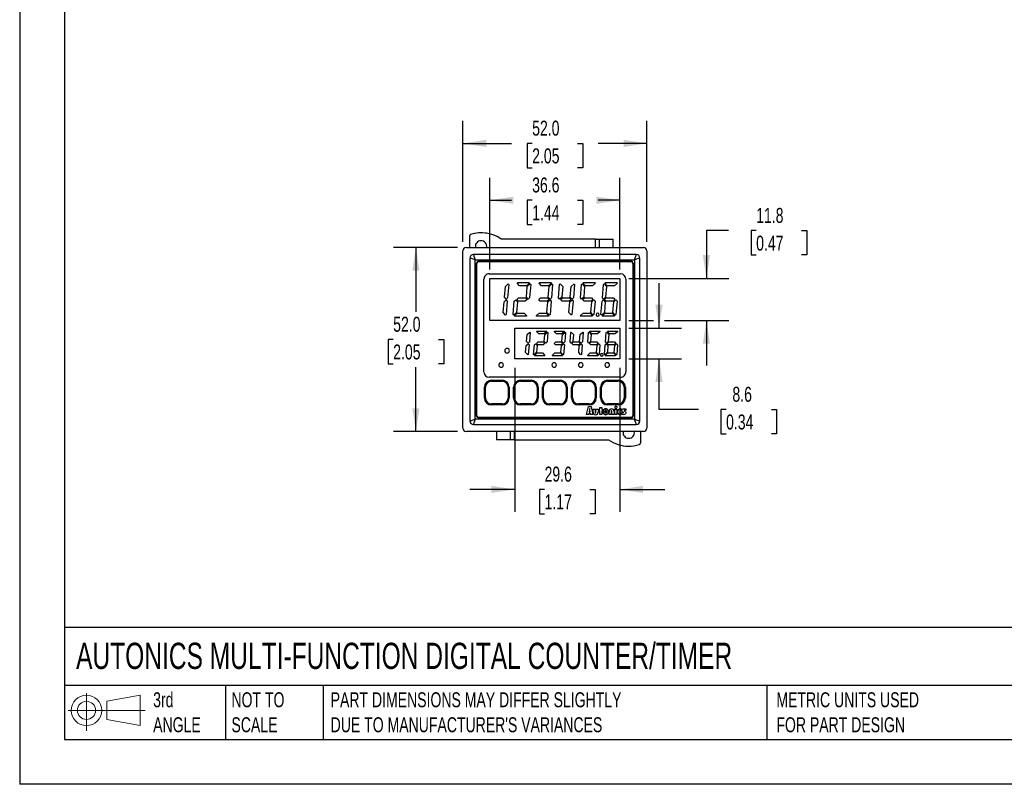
# Model space of a CAD drawing. Header units: millimetres. Extents: x 0 to 559, y 0 to 432.
# Tile 1 of 7: x 0 to 278, y 0 to 216. Entities that reach past the tile are written whole.
import ezdxf

# ---------------------------------------------------------------- set-up
doc = ezdxf.new("R2010")
doc.units = ezdxf.units.MM
doc.header["$LTSCALE"] = 2
doc.linetypes.add('CENTERX2', pattern=[20.32, 12.7, -2.54, 2.54, -2.54])
doc.layers.add('DIMENSIONS', color=140, linetype='Continuous', lineweight=25)
doc.layers.add('TEXT', color=140, linetype='Continuous', lineweight=25)
doc.layers.add('SLD-DEFPOINTS', color=7, linetype='Continuous')
doc.styles.add('SLDTEXTSTYLE0', font='TXT', dxfattribs={"width": 0.7})
doc.dimstyles.new('SLDDIMSTYLE0', dxfattribs={"dimtxt": 4.316016, "dimasz": 6.604, "dimexe": 0, "dimexo": 0.0625, "dimgap": 1.079004, "dimtad": 0, "dimtih": 1, "dimtoh": 1, "dimdec": 1, "dimrnd": 1e-09, "dimzin": 12, "dimdsep": 46, "dimtxsty": 'SLDTEXTSTYLE0', "dimsah": 1, "dimcen": 0.09, "dimadec": 0, "dimazin": 3, "dimtfac": 1, "dimtdec": 1, "dimtmove": 0, "dimatfit": 0, "dimfxl": 0, "dimfrac": 2, "dimtolj": 1, "dimtzin": 12, "dimarcsym": 0})
doc.dimstyles.new('SLDDIMSTYLE1', dxfattribs={"dimtxt": 4.316016, "dimasz": 6.604, "dimexe": 0, "dimexo": 0.0625, "dimgap": 1.079004, "dimtad": 0, "dimtih": 1, "dimtoh": 1, "dimdec": 1, "dimrnd": 1e-09, "dimzin": 4, "dimdsep": 46, "dimtxsty": 'SLDTEXTSTYLE0', "dimsah": 1, "dimcen": 0.09, "dimadec": 0, "dimazin": 1, "dimtfac": 1, "dimtdec": 1, "dimtofl": 0, "dimtmove": 0, "dimatfit": 3, "dimfxl": 0, "dimfrac": 2, "dimtolj": 1, "dimtzin": 12, "dimarcsym": 0})
doc.dimstyles.new('SLDDIMSTYLE2', dxfattribs={"dimtxt": 4.316016, "dimasz": 6.604, "dimexe": 0, "dimexo": 0.0625, "dimgap": 1.079004, "dimtad": 0, "dimtih": 1, "dimtoh": 1, "dimdec": 1, "dimrnd": 1e-09, "dimzin": 12, "dimdsep": 46, "dimtxsty": 'SLDTEXTSTYLE0', "dimsah": 1, "dimcen": 0.09, "dimadec": 0, "dimazin": 3, "dimtfac": 1, "dimtdec": 1, "dimtofl": 0, "dimtmove": 0, "dimatfit": 3, "dimfxl": 0, "dimfrac": 2, "dimtolj": 1, "dimtzin": 12, "dimarcsym": 0})

# ---------------------------------------------------------------- blocks, each defined once
blk = doc.blocks.new('Block11')
at = {"color": 7, "linetype": 'Continuous', "lineweight": 18}
for p, q in [((5.18, 10.62), (5.18, 0)), ((10.96, 8.33), (20.35, 10.06)), ((20.35, 10.06), (20.35, 1.46)), ((0, 5.76), (21.75, 5.76)), ((10.96, 3.19), (10.96, 8.33)), ((10.96, 3.19), (20.35, 1.46))]:
    blk.add_line(p, q, dxfattribs=at)
for radius in [4.3, 2.57]:
    blk.add_circle((5.18, 5.76), radius, dxfattribs=at)
blk = doc.blocks.new('Block12')
at = {"layer": 'SLD-DEFPOINTS'}
blk.add_blockref('Block11', (0, 0), dxfattribs=at)
blk = doc.blocks.new('_D')
at = {"layer": 'DIMENSIONS'}
for p, q in [((139.82, 117.64), (139.82, 76.92)), ((169.47, 117.64), (169.47, 76.92)), ((139.82, 83.27), (127.12, 83.27)), ((148.24, 83.27), (146.79, 83.27)), ((146.79, 83.27), (146.79, 76.42)), ((161.06, 83.27), (162.51, 83.27)), ((162.51, 83.27), (162.51, 76.42)), ((169.47, 83.27), (182.17, 83.27)), ((146.79, 76.42), (148.24, 76.42)), ((162.51, 76.42), (161.06, 76.42))]:
    blk.add_line(p, q, dxfattribs=at)
for points in [[(139.82, 83.27), (133.22, 84.29), (133.22, 82.26)], [(169.47, 83.27), (176.08, 82.26), (176.08, 84.29)]]:
    blk.add_solid(points, dxfattribs=at)
at = {"layer": 'DIMENSIONS', "char_height": 4.233, "attachment_point": 1, "style": 'SLDTEXTSTYLE0'}
for s, insert in [('29.6', (148.24, 89.7)), ('1.17', (148.24, 81.87))]:
    blk.add_mtext(s, dxfattribs=dict(at, insert=insert))
blk = doc.blocks.new('_D_1')
at = {"layer": 'DIMENSIONS'}
for p, q in [((123.61, 151.6), (105.56, 151.6)), ((111.91, 151.6), (111.91, 133.43)), ((105.49, 125.6), (104.04, 125.6)), ((104.04, 125.6), (104.04, 118.74)), ((118.32, 125.6), (119.77, 125.6)), ((119.77, 125.6), (119.77, 118.74)), ((104.04, 118.74), (105.49, 118.74)), ((111.91, 99.6), (111.91, 117.78)), ((119.77, 118.74), (118.32, 118.74)), ((123.61, 99.6), (105.56, 99.6))]:
    blk.add_line(p, q, dxfattribs=at)
for points in [[(111.91, 151.6), (110.89, 145), (112.92, 145)], [(111.91, 99.6), (112.92, 106.21), (110.89, 106.21)]]:
    blk.add_solid(points, dxfattribs=at)
at = {"layer": 'DIMENSIONS', "char_height": 4.233, "attachment_point": 1, "style": 'SLDTEXTSTYLE0'}
for s, insert in [('52.0', (105.49, 132.03)), ('2.05', (105.49, 124.2))]:
    blk.add_mtext(s, dxfattribs=dict(at, insert=insert))
blk = doc.blocks.new('_D_2')
at = {"layer": 'DIMENSIONS'}
for p, q in [((132.82, 145.37), (132.82, 171.27)), ((169.47, 145.37), (169.47, 171.27)), ((132.82, 164.92), (138.89, 164.92)), ((144.74, 164.92), (143.29, 164.92)), ((143.29, 164.92), (143.29, 158.07)), ((157.56, 164.92), (159.01, 164.92)), ((159.01, 164.92), (159.01, 158.07)), ((169.47, 164.92), (163.41, 164.92)), ((143.29, 158.07), (144.74, 158.07)), ((159.01, 158.07), (157.56, 158.07))]:
    blk.add_line(p, q, dxfattribs=at)
for points in [[(132.82, 164.92), (139.43, 163.91), (139.43, 165.94)], [(169.47, 164.92), (162.87, 165.94), (162.87, 163.91)]]:
    blk.add_solid(points, dxfattribs=at)
at = {"layer": 'DIMENSIONS', "char_height": 4.233, "attachment_point": 1, "style": 'SLDTEXTSTYLE0'}
for s, insert in [('36.6', (144.74, 171.35)), ('1.44', (144.74, 163.52))]:
    blk.add_mtext(s, dxfattribs=dict(at, insert=insert))
blk = doc.blocks.new('_D_3')
at = {"layer": 'DIMENSIONS'}
for p, q in [((125.15, 153.14), (125.15, 187.33)), ((177.15, 153.14), (177.15, 187.33)), ((125.15, 180.98), (138.89, 180.98)), ((144.74, 180.98), (143.29, 180.98)), ((143.29, 180.98), (143.29, 174.12)), ((157.56, 180.98), (159.01, 180.98)), ((159.01, 180.98), (159.01, 174.12)), ((177.15, 180.98), (163.41, 180.98)), ((143.29, 174.12), (144.74, 174.12)), ((159.01, 174.12), (157.56, 174.12))]:
    blk.add_line(p, q, dxfattribs=at)
for points in [[(125.15, 180.98), (131.75, 179.96), (131.75, 181.99)], [(177.15, 180.98), (170.55, 181.99), (170.55, 179.96)]]:
    blk.add_solid(points, dxfattribs=at)
at = {"layer": 'DIMENSIONS', "char_height": 4.233, "attachment_point": 1, "style": 'SLDTEXTSTYLE0'}
for s, insert in [('52.0', (144.74, 187.4)), ('2.05', (144.74, 179.57))]:
    blk.add_mtext(s, dxfattribs=dict(at, insert=insert))
blk = doc.blocks.new('_D_4')
at = {"layer": 'DIMENSIONS'}
for p, q in [((180.56, 128.83), (180.56, 141.53)), ((172.01, 128.83), (186.91, 128.83)), ((172.01, 120.18), (186.91, 120.18)), ((180.56, 105.83), (180.56, 120.18)), ((191.71, 105.83), (180.56, 105.83)), ((199.5, 105.83), (198.05, 105.83)), ((198.05, 105.83), (198.05, 98.97)), ((212.32, 105.83), (213.77, 105.83)), ((213.77, 105.83), (213.77, 98.97)), ((198.05, 98.97), (199.5, 98.97)), ((213.77, 98.97), (212.32, 98.97))]:
    blk.add_line(p, q, dxfattribs=at)
for points in [[(180.56, 128.83), (181.57, 135.43), (179.54, 135.43)], [(180.56, 120.18), (179.54, 113.58), (181.57, 113.58)]]:
    blk.add_solid(points, dxfattribs=at)
at = {"layer": 'DIMENSIONS', "char_height": 4.233, "attachment_point": 1, "style": 'SLDTEXTSTYLE0'}
for s, insert in [('8.6', (201.29, 112.25)), ('0.34', (199.5, 104.43))]:
    blk.add_mtext(s, dxfattribs=dict(at, insert=insert))
blk = doc.blocks.new('_D_5')
at = {"layer": 'DIMENSIONS'}
for p, q in [((200.21, 156.34), (193.95, 156.34)), ((193.95, 156.34), (193.95, 142.83)), ((208, 156.34), (206.55, 156.34)), ((206.55, 156.34), (206.55, 149.48)), ((220.82, 156.34), (222.27, 156.34)), ((222.27, 156.34), (222.27, 149.48)), ((206.55, 149.48), (208, 149.48)), ((222.27, 149.48), (220.82, 149.48)), ((172.01, 142.83), (200.3, 142.83)), ((172.01, 130.98), (179.03, 130.98)), ((182.08, 130.98), (200.3, 130.98)), ((193.95, 130.98), (193.95, 118.28))]:
    blk.add_line(p, q, dxfattribs=at)
for points in [[(193.95, 142.83), (194.97, 149.43), (192.94, 149.43)], [(193.95, 130.98), (192.94, 124.38), (194.97, 124.38)]]:
    blk.add_solid(points, dxfattribs=at)
at = {"layer": 'DIMENSIONS', "char_height": 4.233, "attachment_point": 1, "style": 'SLDTEXTSTYLE0'}
for s, insert in [('11.8', (208, 162.76)), ('0.47', (208, 154.93))]:
    blk.add_mtext(s, dxfattribs=dict(at, insert=insert))

msp = doc.modelspace()

# ---------------------------------------------------------------- linework, layer by layer
at = {"color": 7, "linetype": 'Continuous'}
for p in [(0, 431.81), (558.8, 0.01)]:
    msp.add_line(p, (0, 0.01), dxfattribs=at)
for p, q in [((127, 154.79), (127, 151.6)), ((162.65, 153.95), (136, 153.95)), ((162.65, 151.6), (162.65, 153.95)), ((162.65, 153.95), (163.65, 153.95)), ((163.65, 153.95), (163.65, 151.6)), ((163.65, 153.95), (167.65, 153.95)), ((167.65, 151.6), (167.65, 153.95)), ((125.15, 100.6), (125.15, 150.6)), ((126.15, 151.6), (176.15, 151.6)), ((177.15, 150.6), (177.15, 100.6)), ((127.15, 148.6), (127.15, 102.6)), ((174.15, 149.6), (128.15, 149.6)), ((128.65, 148.1), (173.65, 148.1)), ((128.65, 103.1), (128.65, 148.1)), ((129.55, 147.7), (172.75, 147.7)), ((129.65, 147.6), (172.65, 147.6)), ((173.65, 148.1), (173.65, 103.1)), ((175.15, 102.6), (175.15, 148.6)), ((129.05, 104), (129.05, 147.2)), ((129.15, 104.1), (129.15, 147.1)), ((173.15, 147.1), (173.15, 104.1)), ((173.25, 147.2), (173.25, 104)), ((131.13, 116.43), (131.13, 142.64)), ((132.57, 144.14), (169.73, 144.14)), ((132.82, 130.98), (132.82, 142.83)), ((132.82, 142.83), (169.47, 142.83)), ((169.47, 142.83), (169.47, 130.98)), ((171.17, 142.64), (171.17, 116.43)), ((136.9, 137.55), (137.16, 140.56)), ((137.16, 140.56), (137.99, 141.31)), ((138.12, 141.16), (137.79, 137.36)), ((137.99, 141.31), (138.12, 141.16)), ((140.48, 141.51), (140.65, 141.66)), ((141.16, 140.76), (140.48, 141.51)), ((140.65, 141.66), (143.86, 141.66)), ((143.17, 140.76), (141.16, 140.76)), ((143.1, 137.55), (143.36, 140.56)), ((144, 141.52), (143.17, 140.76)), ((143.36, 140.56), (144.19, 141.31)), ((143.86, 141.66), (144, 141.52)), ((144.32, 141.16), (143.99, 137.36)), ((144.19, 141.31), (144.32, 141.16)), ((146.68, 141.51), (146.85, 141.66)), ((147.36, 140.76), (146.68, 141.51)), ((146.85, 141.66), (150.06, 141.66)), ((149.37, 140.76), (147.36, 140.76)), ((149.3, 137.55), (149.56, 140.56)), ((150.2, 141.52), (149.37, 140.76)), ((149.56, 140.56), (150.39, 141.31)), ((150.06, 141.66), (150.2, 141.52)), ((150.52, 141.16), (150.19, 137.36)), ((150.39, 141.31), (150.52, 141.16)), ((152.17, 137.36), (152.5, 141.16)), ((152.5, 141.16), (152.67, 141.32)), ((152.67, 141.32), (153.36, 140.57)), ((153.36, 140.57), (153.09, 137.57)), ((155.5, 137.55), (155.76, 140.56)), ((155.76, 140.56), (156.59, 141.31)), ((156.72, 141.16), (156.39, 137.36)), ((156.59, 141.31), (156.72, 141.16)), ((158.37, 137.36), (158.7, 141.16)), ((158.7, 141.16), (158.87, 141.32)), ((158.87, 141.32), (159.56, 140.57)), ((159.08, 141.51), (159.25, 141.66)), ((159.76, 140.76), (159.08, 141.51)), ((159.25, 141.66), (162.46, 141.66)), ((159.56, 140.57), (159.29, 137.57)), ((161.77, 140.76), (159.76, 140.76)), ((162.6, 141.52), (161.77, 140.76)), ((162.46, 141.66), (162.6, 141.52)), ((164.57, 137.36), (164.9, 141.16)), ((164.9, 141.16), (165.07, 141.32)), ((165.07, 141.32), (165.76, 140.57)), ((165.28, 141.51), (165.45, 141.66)), ((165.96, 140.76), (165.28, 141.51)), ((165.45, 141.66), (168.66, 141.66)), ((165.76, 140.57), (165.49, 137.57)), ((167.97, 140.76), (165.96, 140.76)), ((168.8, 141.52), (167.97, 140.76)), ((168.66, 141.66), (168.8, 141.52)), ((136.79, 136.26), (137.39, 136.81)), ((137.4, 137.01), (136.9, 137.55)), ((137.71, 136.46), (137.38, 132.66)), ((137.39, 136.81), (137.71, 136.46)), ((137.79, 137.36), (137.4, 137.01)), ((139.36, 132.66), (139.69, 136.46)), ((139.69, 136.46), (140.08, 136.82)), ((140.08, 136.82), (140.58, 136.27)), ((140.58, 136.27), (140.32, 133.27)), ((140.38, 136.9), (140.88, 137.36)), ((140.79, 136.46), (140.38, 136.9)), ((142.8, 136.46), (140.79, 136.46)), ((140.88, 137.36), (142.89, 137.36)), ((143.3, 136.92), (142.8, 136.46)), ((142.89, 137.36), (143.3, 136.92)), ((143.6, 137.01), (143.1, 137.55)), ((143.99, 137.36), (143.6, 137.01)), ((146.58, 136.9), (147.08, 137.36)), ((146.99, 136.46), (146.58, 136.9)), ((149, 136.46), (146.99, 136.46)), ((147.08, 137.36), (149.09, 137.36)), ((149.5, 136.92), (149, 136.46)), ((149.09, 137.36), (149.5, 136.92)), ((149.19, 136.26), (149.79, 136.81)), ((149.8, 137.01), (149.3, 137.55)), ((150.11, 136.46), (149.78, 132.66)), ((149.79, 136.81), (150.11, 136.46)), ((150.19, 137.36), (149.8, 137.01)), ((152.49, 137.02), (152.17, 137.36)), ((153.09, 137.57), (152.49, 137.02)), ((152.78, 136.9), (153.28, 137.36)), ((153.19, 136.46), (152.78, 136.9)), ((155.2, 136.46), (153.19, 136.46)), ((153.28, 137.36), (155.29, 137.36)), ((155.7, 136.92), (155.2, 136.46)), ((155.29, 137.36), (155.7, 136.92)), ((155.39, 136.26), (155.99, 136.81)), ((156, 137.01), (155.5, 137.55)), ((156.31, 136.46), (155.98, 132.66)), ((155.99, 136.81), (156.31, 136.46)), ((156.39, 137.36), (156, 137.01)), ((158.69, 137.02), (158.37, 137.36)), ((159.29, 137.57), (158.69, 137.02)), ((158.98, 136.9), (159.48, 137.36)), ((159.39, 136.46), (158.98, 136.9)), ((161.4, 136.46), (159.39, 136.46)), ((159.48, 137.36), (161.49, 137.36)), ((161.9, 136.92), (161.4, 136.46)), ((161.49, 137.36), (161.9, 136.92)), ((161.59, 136.26), (162.19, 136.81)), ((162.51, 136.46), (162.18, 132.66)), ((162.19, 136.81), (162.51, 136.46)), ((164.16, 132.66), (164.49, 136.46)), ((164.49, 136.46), (164.88, 136.82)), ((164.89, 137.02), (164.57, 137.36)), ((164.88, 136.82), (165.38, 136.27)), ((165.49, 137.57), (164.89, 137.02)), ((165.38, 136.27), (165.12, 133.27)), ((165.18, 136.9), (165.68, 137.36)), ((165.59, 136.46), (165.18, 136.9)), ((167.6, 136.46), (165.59, 136.46)), ((165.68, 137.36), (167.69, 137.36)), ((168.11, 136.9), (167.6, 136.46)), ((167.69, 137.36), (168.11, 136.9)), ((167.79, 136.26), (168.39, 136.81)), ((168.71, 136.46), (168.38, 132.66)), ((168.39, 136.81), (168.71, 136.46)), ((136.52, 133.25), (136.79, 136.26)), ((148.92, 133.25), (149.19, 136.26)), ((155.12, 133.25), (155.39, 136.26)), ((161.32, 133.25), (161.59, 136.26)), ((167.52, 133.25), (167.79, 136.26)), ((169.47, 130.98), (132.82, 130.98)), ((137.21, 132.51), (136.52, 133.25)), ((137.38, 132.66), (137.21, 132.51)), ((139.49, 132.51), (139.36, 132.66)), ((140.32, 133.27), (139.49, 132.51)), ((139.68, 132.31), (140.51, 133.06)), ((139.82, 132.16), (139.68, 132.31)), ((143.03, 132.16), (139.82, 132.16)), ((140.51, 133.06), (142.52, 133.06)), ((142.52, 133.06), (143.2, 132.32)), ((143.2, 132.32), (143.03, 132.16)), ((145.88, 132.31), (146.71, 133.06)), ((146.02, 132.16), (145.88, 132.31)), ((149.23, 132.16), (146.02, 132.16)), ((146.71, 133.06), (148.72, 133.06)), ((148.72, 133.06), (149.4, 132.32)), ((149.61, 132.51), (148.92, 133.25)), ((149.4, 132.32), (149.23, 132.16)), ((149.78, 132.66), (149.61, 132.51)), ((155.81, 132.51), (155.12, 133.25)), ((155.98, 132.66), (155.81, 132.51)), ((158.28, 132.31), (159.11, 133.06)), ((158.42, 132.16), (158.28, 132.31)), ((161.63, 132.16), (158.42, 132.16)), ((159.11, 133.06), (161.12, 133.06)), ((161.12, 133.06), (161.8, 132.32)), ((162.01, 132.51), (161.32, 133.25)), ((161.8, 132.32), (161.63, 132.16)), ((162.18, 132.66), (162.01, 132.51)), ((164.29, 132.51), (164.16, 132.66)), ((165.12, 133.27), (164.29, 132.51)), ((164.48, 132.31), (165.31, 133.06)), ((164.62, 132.16), (164.48, 132.31)), ((167.83, 132.16), (164.62, 132.16)), ((165.31, 133.06), (167.32, 133.06)), ((167.32, 133.06), (168, 132.32)), ((168.21, 132.51), (167.52, 133.25)), ((168, 132.32), (167.83, 132.16)), ((168.38, 132.66), (168.21, 132.51)), ((139.82, 128.83), (169.47, 128.83)), ((139.82, 120.18), (139.82, 128.83)), ((145.97, 127.88), (146.1, 128)), ((146.1, 128), (148.81, 128)), ((148.81, 128), (148.91, 127.89)), ((150.97, 127.88), (151.1, 128)), ((151.1, 128), (153.81, 128)), ((153.81, 128), (153.91, 127.89)), ((160.97, 127.88), (161.1, 128)), ((161.1, 128), (163.81, 128)), ((163.81, 128), (163.91, 127.89)), ((165.97, 127.88), (166.1, 128)), ((166.1, 128), (168.81, 128)), ((168.81, 128), (168.91, 127.89)), ((169.47, 128.83), (169.47, 120.18)), ((143.15, 125.07), (143.32, 127.03)), ((143.32, 127.03), (144.07, 127.72)), ((144.18, 127.6), (143.94, 124.9)), ((144.07, 127.72), (144.18, 127.6)), ((146.59, 127.2), (145.97, 127.88)), ((148.16, 127.2), (146.59, 127.2)), ((148.15, 125.07), (148.32, 127.03)), ((148.91, 127.89), (148.16, 127.2)), ((148.32, 127.03), (149.07, 127.72)), ((149.18, 127.6), (148.94, 124.9)), ((149.07, 127.72), (149.18, 127.6)), ((151.59, 127.2), (150.97, 127.88)), ((153.16, 127.2), (151.59, 127.2)), ((153.15, 125.07), (153.32, 127.03)), ((153.91, 127.89), (153.16, 127.2)), ((153.32, 127.03), (154.07, 127.72)), ((154.18, 127.6), (153.94, 124.9)), ((154.07, 127.72), (154.18, 127.6)), ((155.43, 124.9), (155.66, 127.6)), ((155.66, 127.6), (155.79, 127.72)), ((155.79, 127.72), (156.42, 127.04)), ((156.42, 127.04), (156.24, 125.08)), ((158.15, 125.07), (158.32, 127.03)), ((158.32, 127.03), (159.07, 127.72)), ((159.18, 127.6), (158.94, 124.9)), ((159.07, 127.72), (159.18, 127.6)), ((160.43, 124.9), (160.66, 127.6)), ((160.66, 127.6), (160.79, 127.72)), ((160.79, 127.72), (161.42, 127.04)), ((161.59, 127.2), (160.97, 127.88)), ((161.42, 127.04), (161.24, 125.08)), ((163.16, 127.2), (161.59, 127.2)), ((163.91, 127.89), (163.16, 127.2)), ((165.43, 124.9), (165.66, 127.6)), ((165.66, 127.6), (165.79, 127.72)), ((165.79, 127.72), (166.42, 127.04)), ((166.59, 127.2), (165.97, 127.88)), ((166.42, 127.04), (166.24, 125.08)), ((168.16, 127.2), (166.59, 127.2)), ((168.91, 127.89), (168.16, 127.2)), ((142.88, 121.97), (143.05, 123.93)), ((143.05, 123.93), (143.58, 124.41)), ((143.59, 124.58), (143.15, 125.07)), ((143.58, 124.41), (143.87, 124.1)), ((143.94, 124.9), (143.59, 124.58)), ((143.87, 124.1), (143.63, 121.4)), ((145.12, 121.4), (145.36, 124.1)), ((145.36, 124.1), (145.7, 124.42)), ((145.7, 124.42), (146.15, 123.94)), ((145.96, 124.5), (146.41, 124.9)), ((146.32, 124.1), (145.96, 124.5)), ((146.15, 123.94), (145.97, 121.98)), ((147.89, 124.1), (146.32, 124.1)), ((146.41, 124.9), (147.97, 124.9)), ((148.33, 124.51), (147.89, 124.1)), ((147.97, 124.9), (148.33, 124.51)), ((148.59, 124.58), (148.15, 125.07)), ((148.94, 124.9), (148.59, 124.58)), ((150.96, 124.5), (151.41, 124.9)), ((151.32, 124.1), (150.96, 124.5)), ((152.89, 124.1), (151.32, 124.1)), ((151.41, 124.9), (152.97, 124.9)), ((152.88, 121.97), (153.05, 123.93)), ((153.33, 124.51), (152.89, 124.1)), ((152.97, 124.9), (153.33, 124.51)), ((153.05, 123.93), (153.58, 124.41)), ((153.59, 124.58), (153.15, 125.07)), ((153.58, 124.41), (153.87, 124.1)), ((153.94, 124.9), (153.59, 124.58)), ((153.87, 124.1), (153.63, 121.4)), ((155.71, 124.59), (155.43, 124.9)), ((156.24, 125.08), (155.71, 124.59)), ((155.96, 124.5), (156.41, 124.9)), ((156.32, 124.1), (155.96, 124.5)), ((157.89, 124.1), (156.32, 124.1)), ((156.41, 124.9), (157.97, 124.9)), ((157.88, 121.97), (158.05, 123.93)), ((158.33, 124.51), (157.89, 124.1)), ((157.97, 124.9), (158.33, 124.51)), ((158.05, 123.93), (158.58, 124.41)), ((158.59, 124.58), (158.15, 125.07)), ((158.58, 124.41), (158.87, 124.1)), ((158.94, 124.9), (158.59, 124.58)), ((158.87, 124.1), (158.63, 121.4)), ((160.71, 124.59), (160.43, 124.9)), ((161.24, 125.08), (160.71, 124.59)), ((160.96, 124.5), (161.41, 124.9)), ((161.32, 124.1), (160.96, 124.5)), ((162.89, 124.1), (161.32, 124.1)), ((161.41, 124.9), (162.97, 124.9)), ((162.88, 121.97), (163.05, 123.93)), ((163.33, 124.51), (162.89, 124.1)), ((162.97, 124.9), (163.33, 124.51)), ((163.05, 123.93), (163.58, 124.41)), ((163.58, 124.41), (163.87, 124.1)), ((163.87, 124.1), (163.63, 121.4)), ((165.12, 121.4), (165.36, 124.1)), ((165.36, 124.1), (165.7, 124.42)), ((165.71, 124.59), (165.43, 124.9)), ((165.7, 124.42), (166.15, 123.94)), ((166.24, 125.08), (165.71, 124.59)), ((165.96, 124.5), (166.41, 124.9)), ((166.32, 124.1), (165.96, 124.5)), ((166.15, 123.94), (165.97, 121.98)), ((167.89, 124.1), (166.32, 124.1)), ((166.41, 124.9), (167.97, 124.9)), ((167.88, 121.97), (168.05, 123.93)), ((168.33, 124.51), (167.89, 124.1)), ((167.97, 124.9), (168.33, 124.51)), ((168.05, 123.93), (168.58, 124.41)), ((168.58, 124.41), (168.87, 124.1)), ((168.87, 124.1), (168.63, 121.4)), ((169.47, 120.18), (139.82, 120.18)), ((143.5, 121.28), (142.88, 121.97)), ((143.63, 121.4), (143.5, 121.28)), ((145.22, 121.29), (145.12, 121.4)), ((145.97, 121.98), (145.22, 121.29)), ((145.38, 121.11), (146.14, 121.8)), ((145.48, 121), (145.38, 121.11)), ((148.2, 121), (145.48, 121)), ((146.14, 121.8), (147.7, 121.8)), ((147.7, 121.8), (148.33, 121.12)), ((148.33, 121.12), (148.2, 121)), ((150.38, 121.11), (151.14, 121.8)), ((150.48, 121), (150.38, 121.11)), ((153.2, 121), (150.48, 121)), ((151.14, 121.8), (152.7, 121.8)), ((152.7, 121.8), (153.33, 121.12)), ((153.5, 121.28), (152.88, 121.97)), ((153.33, 121.12), (153.2, 121)), ((153.63, 121.4), (153.5, 121.28)), ((158.5, 121.28), (157.88, 121.97)), ((158.63, 121.4), (158.5, 121.28)), ((160.38, 121.11), (161.14, 121.8)), ((160.48, 121), (160.38, 121.11)), ((163.2, 121), (160.48, 121)), ((161.14, 121.8), (162.7, 121.8)), ((162.7, 121.8), (163.33, 121.12)), ((163.5, 121.28), (162.88, 121.97)), ((163.33, 121.12), (163.2, 121)), ((163.63, 121.4), (163.5, 121.28)), ((165.22, 121.29), (165.12, 121.4)), ((165.97, 121.98), (165.22, 121.29)), ((165.38, 121.11), (166.14, 121.8)), ((165.48, 121), (165.38, 121.11)), ((168.2, 121), (165.48, 121)), ((166.14, 121.8), (167.7, 121.8)), ((167.7, 121.8), (168.33, 121.12)), ((168.5, 121.28), (167.88, 121.97)), ((168.33, 121.12), (168.2, 121)), ((168.63, 121.4), (168.5, 121.28)), ((169.73, 114.93), (132.57, 114.93)), ((133.25, 114.11), (133.25, 113.82)), ((133.25, 114.11), (136.25, 114.11)), ((136.25, 114.11), (136.25, 113.82)), ((141.45, 114.11), (141.45, 113.82)), ((141.45, 114.11), (144.45, 114.11)), ((144.45, 114.11), (144.45, 113.82)), ((149.65, 114.11), (149.65, 113.82)), ((149.65, 114.11), (152.65, 114.11)), ((152.65, 114.11), (152.65, 113.82)), ((157.85, 114.11), (157.85, 113.82)), ((157.85, 114.11), (160.85, 114.11)), ((160.85, 114.11), (160.85, 113.82)), ((166.05, 114.11), (166.05, 113.82)), ((166.05, 114.11), (169.05, 114.11)), ((169.05, 114.11), (169.05, 113.82)), ((131.25, 109.11), (131.25, 112.11)), ((131.25, 112.11), (131.54, 112.11)), ((131.54, 109.11), (131.54, 112.11)), ((133.25, 113.82), (136.25, 113.82)), ((137.96, 112.11), (137.96, 109.11)), ((137.96, 112.11), (138.25, 112.11)), ((138.25, 112.11), (138.25, 109.11)), ((139.45, 109.11), (139.45, 112.11)), ((139.45, 112.11), (139.74, 112.11)), ((139.74, 109.11), (139.74, 112.11)), ((141.45, 113.82), (144.45, 113.82)), ((146.16, 112.11), (146.16, 109.11)), ((146.16, 112.11), (146.45, 112.11)), ((146.45, 112.11), (146.45, 109.11)), ((147.65, 109.11), (147.65, 112.11)), ((147.65, 112.11), (147.94, 112.11)), ((147.94, 109.11), (147.94, 112.11)), ((149.65, 113.82), (152.65, 113.82)), ((154.36, 112.11), (154.36, 109.11)), ((154.36, 112.11), (154.65, 112.11)), ((154.65, 112.11), (154.65, 109.11)), ((155.85, 109.11), (155.85, 112.11)), ((155.85, 112.11), (156.14, 112.11)), ((156.14, 109.11), (156.14, 112.11)), ((157.85, 113.82), (160.85, 113.82)), ((162.56, 112.11), (162.56, 109.11)), ((162.56, 112.11), (162.85, 112.11)), ((162.85, 112.11), (162.85, 109.11)), ((164.05, 109.11), (164.05, 112.11)), ((164.05, 112.11), (164.34, 112.11)), ((164.34, 109.11), (164.34, 112.11)), ((166.05, 113.82), (169.05, 113.82)), ((170.76, 112.11), (170.76, 109.11)), ((170.76, 112.11), (171.05, 112.11)), ((171.05, 112.11), (171.05, 109.11)), ((131.25, 109.11), (131.54, 109.11)), ((138.25, 109.11), (137.96, 109.11)), ((139.45, 109.11), (139.74, 109.11)), ((146.45, 109.11), (146.16, 109.11)), ((147.65, 109.11), (147.94, 109.11)), ((154.65, 109.11), (154.36, 109.11)), ((155.85, 109.11), (156.14, 109.11)), ((162.85, 109.11), (162.56, 109.11)), ((164.05, 109.11), (164.34, 109.11)), ((171.05, 109.11), (170.76, 109.11)), ((136.25, 107.4), (133.25, 107.4)), ((133.25, 107.11), (133.25, 107.4)), ((136.25, 107.11), (133.25, 107.11)), ((136.25, 107.11), (136.25, 107.4)), ((144.45, 107.4), (141.45, 107.4)), ((141.45, 107.11), (141.45, 107.4)), ((144.45, 107.11), (141.45, 107.11)), ((144.45, 107.11), (144.45, 107.4)), ((152.65, 107.4), (149.65, 107.4)), ((149.65, 107.11), (149.65, 107.4)), ((152.65, 107.11), (149.65, 107.11)), ((152.65, 107.11), (152.65, 107.4)), ((160.85, 107.4), (157.85, 107.4)), ((157.85, 107.11), (157.85, 107.4)), ((160.85, 107.11), (157.85, 107.11)), ((160.08, 104.41), (160.62, 106.68)), ((160.62, 106.68), (161.37, 106.68)), ((160.93, 105.71), (160.84, 105.18)), ((160.85, 107.11), (160.85, 107.4)), ((160.99, 106.14), (160.99, 106.14)), ((161.1, 105.18), (161.04, 105.71)), ((161.37, 106.68), (161.86, 104.41)), ((161.94, 105.96), (162.53, 105.96)), ((161.94, 105.06), (161.94, 105.96)), ((162.53, 105.96), (162.53, 105.14)), ((162.76, 105.14), (162.76, 105.96)), ((162.76, 105.96), (163.36, 105.96)), ((163.36, 105.96), (163.36, 105.06)), ((163.59, 105.95), (163.82, 105.95)), ((163.59, 105.48), (163.59, 105.95)), ((163.82, 106.37), (164.41, 106.37)), ((163.82, 105.95), (163.82, 106.37)), ((164.41, 106.37), (164.41, 105.95)), ((164.41, 105.95), (164.64, 105.95)), ((164.64, 105.95), (164.64, 105.48)), ((169.05, 107.4), (166.05, 107.4)), ((166.05, 107.11), (166.05, 107.4)), ((169.05, 107.11), (166.05, 107.11)), ((168.08, 105.95), (168.67, 105.95)), ((168.08, 104.41), (168.08, 105.95)), ((168.67, 105.95), (168.67, 104.41)), ((169.05, 107.11), (169.05, 107.4)), ((169.86, 106.01), (169.86, 105.48)), ((171.17, 106), (171.17, 105.57)), ((173.65, 103.1), (128.65, 103.1)), ((172.75, 103.5), (129.55, 103.5)), ((172.65, 103.6), (129.65, 103.6)), ((160.71, 104.41), (160.08, 104.41)), ((160.76, 104.7), (160.71, 104.41)), ((161.18, 104.7), (160.76, 104.7)), ((160.84, 105.18), (161.1, 105.18)), ((161.22, 104.41), (161.18, 104.7)), ((161.86, 104.41), (161.22, 104.41)), ((163.82, 105.48), (163.59, 105.48)), ((163.82, 104.41), (163.82, 105.48)), ((164.41, 104.41), (163.82, 104.41)), ((164.41, 105.48), (164.41, 104.41)), ((164.64, 105.48), (164.41, 105.48)), ((166.45, 104.41), (166.45, 105.3)), ((167.04, 104.41), (166.45, 104.41)), ((167.04, 105.22), (167.04, 104.41)), ((167.27, 104.41), (167.27, 105.22)), ((167.86, 104.41), (167.27, 104.41)), ((167.86, 105.3), (167.86, 104.41)), ((168.67, 104.41), (168.08, 104.41)), ((169.86, 104.95), (169.86, 104.41)), ((170.05, 104.44), (170.05, 104.95)), ((128.15, 101.6), (174.15, 101.6)), ((176.15, 99.6), (126.15, 99.6)), ((134.65, 99.6), (134.65, 97.25)), ((138.65, 97.25), (138.65, 99.6)), ((139.65, 99.6), (139.65, 97.25)), ((175.3, 99.6), (175.3, 96.42)), ((138.65, 97.25), (134.65, 97.25)), ((139.65, 97.25), (138.65, 97.25)), ((139.65, 97.25), (166.3, 97.25))]:
    msp.add_line(p, q)
at = {"flags": 128}
for points in [[(128.65, 148.1), (128.1, 148.29), (127.59, 148.46), (127.4, 148.52), (127.26, 148.57), (127.18, 148.6), (127.15, 148.6)], [(128.15, 149.6), (128.16, 149.58), (128.19, 149.5), (128.23, 149.36), (128.3, 149.16), (128.47, 148.66), (128.65, 148.1)], [(173.65, 148.1), (173.83, 148.66), (174, 149.16), (174.07, 149.36), (174.11, 149.5), (174.14, 149.58), (174.15, 149.6)], [(175.15, 148.6), (175.12, 148.6), (175.04, 148.57), (174.9, 148.52), (174.71, 148.46), (174.2, 148.29), (173.65, 148.1)], [(160.99, 106.14), (160.96, 105.9), (160.93, 105.71)], [(161.04, 105.71), (161.01, 105.95), (160.99, 106.14)], [(165.51, 104.37), (165.27, 104.4), (165.09, 104.49), (164.94, 104.62), (164.81, 104.89), (164.76, 105.2), (164.81, 105.52), (164.94, 105.79), (165.09, 105.92), (165.27, 106), (165.51, 106.03)], [(165.51, 106.03), (165.27, 106), (165.09, 105.92), (164.94, 105.79), (164.81, 105.52), (164.76, 105.2), (164.81, 104.89), (164.94, 104.62), (165.09, 104.49), (165.27, 104.4), (165.51, 104.37)], [(165.51, 106.03), (165.74, 106), (165.93, 105.92), (166.07, 105.79), (166.2, 105.52), (166.25, 105.2), (166.2, 104.89), (166.07, 104.62), (165.93, 104.49), (165.74, 104.4), (165.51, 104.37)], [(165.51, 104.37), (165.74, 104.4), (165.93, 104.49), (166.07, 104.62), (166.2, 104.89), (166.25, 105.2), (166.2, 105.52), (166.07, 105.79), (165.93, 105.92), (165.74, 106), (165.51, 106.03)], [(170.05, 105.59), (170.08, 105.74), (170.15, 105.86), (170.27, 105.96), (170.42, 106.02), (170.78, 106.06), (171.17, 106)], [(127.15, 102.6), (127.18, 102.61), (127.26, 102.64), (127.4, 102.69), (127.59, 102.75), (128.1, 102.92), (128.65, 103.1)], [(128.65, 103.1), (128.47, 102.55), (128.3, 102.04), (128.23, 101.85), (128.19, 101.71), (128.16, 101.63), (128.15, 101.6)], [(162.53, 105.14), (162.54, 105.02), (162.55, 104.93), (162.57, 104.9), (162.59, 104.88), (162.61, 104.87), (162.65, 104.87)], [(162.65, 104.87), (162.68, 104.87), (162.71, 104.88), (162.73, 104.9), (162.75, 104.93), (162.76, 105.02), (162.76, 105.14)], [(165.51, 105.56), (165.44, 105.55), (165.38, 105.52), (165.34, 105.48), (165.31, 105.44), (165.27, 105.2), (165.31, 104.97), (165.34, 104.92), (165.38, 104.89), (165.44, 104.86), (165.51, 104.85)], [(165.51, 104.85), (165.44, 104.86), (165.38, 104.89), (165.34, 104.92), (165.31, 104.97), (165.27, 105.2), (165.31, 105.44), (165.34, 105.48), (165.38, 105.52), (165.44, 105.55), (165.51, 105.56)], [(165.51, 104.85), (165.58, 104.86), (165.63, 104.89), (165.67, 104.92), (165.7, 104.97), (165.74, 105.2), (165.7, 105.44), (165.67, 105.48), (165.63, 105.52), (165.58, 105.55), (165.51, 105.56)], [(165.51, 105.56), (165.58, 105.55), (165.63, 105.52), (165.67, 105.48), (165.7, 105.44), (165.74, 105.2), (165.7, 104.97), (165.67, 104.92), (165.63, 104.89), (165.58, 104.86), (165.51, 104.85)], [(167.16, 105.5), (167.12, 105.49), (167.09, 105.48), (167.07, 105.46), (167.06, 105.43), (167.04, 105.35), (167.04, 105.22)], [(167.27, 105.22), (167.27, 105.34), (167.25, 105.43), (167.24, 105.46), (167.22, 105.48), (167.19, 105.49), (167.16, 105.5)], [(169.86, 105.48), (169.71, 105.5), (169.58, 105.48), (169.52, 105.44), (169.48, 105.39), (169.45, 105.32), (169.44, 105.22)], [(169.44, 105.22), (169.44, 105.15), (169.47, 105.09), (169.51, 105.05), (169.56, 105.01), (169.69, 104.96), (169.86, 104.95)], [(170.52, 104.97), (170.51, 105.01), (170.48, 105.04), (170.44, 105.07), (170.28, 105.17), (170.2, 105.24), (170.12, 105.32), (170.07, 105.44), (170.05, 105.59)], [(170.05, 104.95), (170.31, 104.89), (170.4, 104.89), (170.47, 104.9), (170.49, 104.92), (170.5, 104.93), (170.51, 104.95), (170.52, 104.97)], [(171.18, 104.92), (171.16, 104.76), (171.09, 104.62), (170.98, 104.51), (170.83, 104.43), (170.47, 104.37), (170.05, 104.44)], [(171.17, 105.57), (170.87, 105.61), (170.81, 105.6), (170.77, 105.59), (170.75, 105.57), (170.74, 105.56), (170.73, 105.55), (170.73, 105.53)], [(170.73, 105.53), (170.75, 105.46), (170.8, 105.4), (170.96, 105.31), (171.11, 105.17), (171.16, 105.07), (171.18, 104.92)], [(173.65, 103.1), (174.2, 102.92), (174.71, 102.75), (174.9, 102.69), (175.04, 102.64), (175.12, 102.61), (175.15, 102.6)], [(174.15, 101.6), (174.14, 101.63), (174.11, 101.71), (174.07, 101.85), (174, 102.04), (173.83, 102.55), (173.65, 103.1)]]:
    msp.add_lwpolyline(points, dxfattribs=at)
for centre, radius, start, end in [((130.32, 145.72), 10, 55.4059, 107.2832), ((127.5, 154.79), 0.5, 107.2832, 180), ((130.3, 151.9), 1.6, 90, 190.8069), ((130.3, 151.9), 1.6, 349.1931, 90), ((126.15, 150.6), 1, 90, 180), ((176.15, 150.6), 1, 0, 90), ((128.15, 148.6), 1, 90, 180), ((129.55, 147.2), 0.5, 90, 180), ((129.65, 147.1), 0.5, 90, 180), ((172.65, 147.1), 0.5, 0, 90), ((172.75, 147.2), 0.5, 0, 90), ((174.15, 148.6), 1, 0, 90), ((132.59, 142.67), 1.47, 90.9669, 181.2051), ((169.7, 142.67), 1.47, 358.992, 88.8361), ((163.24, 132.61), 0.45, 90, 270), ((163.24, 132.61), 0.45, 270, 90), ((137.65, 122.43), 0.65, 0.0227, 179.9773), ((137.65, 122.43), 0.65, 180.0227, 359.9773), ((164.37, 121.28), 0.4, 90, 270), ((164.37, 121.28), 0.4, 270, 90), ((135.95, 118.41), 0.65, 359.9822, 180.0178), ((135.95, 118.41), 0.65, 180.0227, 359.9773), ((150.95, 118.41), 0.65, 359.9822, 180.0178), ((150.95, 118.41), 0.65, 180.0227, 359.9773), ((158.45, 118.41), 0.65, 359.9822, 180.0178), ((158.45, 118.41), 0.65, 180.0227, 359.9773), ((165.95, 118.41), 0.65, 359.9822, 180.0178), ((165.95, 118.41), 0.65, 180.0227, 359.9773), ((132.6, 116.4), 1.47, 178.9921, 268.8359), ((133.25, 112.11), 2, 90, 180), ((136.25, 112.11), 2, 0, 90), ((141.45, 112.11), 2, 90, 180), ((144.45, 112.11), 2, 0, 90), ((149.65, 112.11), 2, 90, 180), ((152.65, 112.11), 2, 0, 90), ((157.85, 112.11), 2, 90, 180), ((160.85, 112.11), 2, 0, 90), ((166.05, 112.11), 2, 90, 180), ((169.05, 112.11), 2, 0, 90), ((169.7, 116.4), 1.47, 270.9951, 1.1769), ((133.25, 112.11), 1.71, 90, 180), ((136.25, 112.11), 1.71, 0, 90), ((141.45, 112.11), 1.71, 90, 180), ((144.45, 112.11), 1.71, 0, 90), ((149.65, 112.11), 1.71, 90, 180), ((152.65, 112.11), 1.71, 0, 90), ((157.85, 112.11), 1.71, 90, 180), ((160.85, 112.11), 1.71, 0, 90), ((166.05, 112.11), 1.71, 90, 180), ((169.05, 112.11), 1.71, 0, 90), ((133.25, 109.11), 2, 180, 270), ((133.25, 109.11), 1.71, 180, 270), ((136.25, 109.11), 1.71, 270, 0), ((136.25, 109.11), 2, 270, 0), ((141.45, 109.11), 2, 180, 270), ((141.45, 109.11), 1.71, 180, 270), ((144.45, 109.11), 1.71, 270, 0), ((144.45, 109.11), 2, 270, 0), ((149.65, 109.11), 2, 180, 270), ((149.65, 109.11), 1.71, 180, 270), ((152.65, 109.11), 1.71, 270, 0), ((152.65, 109.11), 2, 270, 0), ((157.85, 109.11), 2, 180, 270), ((157.85, 109.11), 1.71, 180, 270), ((160.85, 109.11), 1.71, 270, 0), ((160.85, 109.11), 2, 270, 0), ((166.05, 109.11), 2, 180, 270), ((166.05, 109.11), 1.71, 180, 270), ((169.05, 109.11), 1.71, 270, 0), ((169.05, 109.11), 2, 270, 0), ((167.09, 105.35), 0.645, 84.222, 184.196), ((167.22, 105.35), 0.647, 355.9833, 95.4313), ((168.38, 106.43), 0.32, 0.6476, 179.7848), ((168.38, 106.43), 0.32, 179.7625, 0.6699), ((169.63, 105.25), 0.787, 73.1412, 183.2179), ((129.55, 104), 0.5, 180, 270), ((129.65, 104.1), 0.5, 180, 270), ((162.59, 105.02), 0.647, 176.1308, 275.4536), ((162.71, 105.02), 0.645, 264.1084, 4.1679), ((169.64, 105.17), 0.794, 177.2199, 286.1329), ((172.65, 104.1), 0.5, 270, 0), ((172.75, 104), 0.5, 270, 0), ((126.15, 100.6), 1, 180, 270), ((128.15, 102.6), 1, 180, 270), ((174.15, 102.6), 1, 270, 0), ((176.15, 100.6), 1, 270, 0), ((172, 99.3), 1.6, 169.1931, 270), ((172, 99.3), 1.6, 270, 10.8069), ((171.98, 105.49), 10, 235.4059, 270), ((171.98, 105.49), 10, 270, 287.2832), ((174.8, 96.42), 0.5, 287.2832, 0)]:
    msp.add_arc(centre, radius, start, end)
at = {"color": 179, "linetype": 'Continuous', "lineweight": 18}
msp.add_arc((130.32, 145.72), 10, 69.5122, 107.2832, dxfattribs=at)
at = {"layer": 'TEXT'}
for p, q in [((12.7, 419.1), (12.7, 12.7)), ((546.1, 44.25), (12.7, 44.25)), ((546.1, 27.94), (12.7, 27.94)), ((58.09, 27.94), (58.09, 12.7)), ((85.67, 27.94), (85.67, 12.7)), ((210.97, 27.94), (210.97, 12.7)), ((12.7, 12.7), (546.1, 12.7))]:
    msp.add_line(p, q, dxfattribs=at)

# ---------------------------------------------------------------- block references
at = {"layer": 'SLD-DEFPOINTS'}
msp.add_blockref('Block12', (13.68, 15.11), dxfattribs=at)

# ---------------------------------------------------------------- texts
at = {"layer": 'TEXT', "linetype": 'CENTERX2', "lineweight": 18, "attachment_point": 1, "style": 'SLDTEXTSTYLE0'}
for s, insert, char_height in [('AUTONICS MULTI-FUNCTION DIGITAL COUNTER/TIMER', (15.93, 39.98), 7.4083), ('3rd^JANGLE', (37.7, 25.99), 4.233), ('NOT TO^JSCALE', (59.81, 25.99), 4.2333), ("PART DIMENSIONS MAY DIFFER SLIGHTLY ^JDUE TO MANUFACTURER'S VARIANCES", (87.83, 25.99), 4.2333), ('METRIC UNITS USED ^JFOR PART DESIGN', (213.71, 25.99), 4.2333)]:
    msp.add_mtext(s, dxfattribs=dict(at, insert=insert, char_height=char_height))

# ---------------------------------------------------------------- dimensions: what is measured, and where the dimension line sits
at = {"layer": 'DIMENSIONS'}
for base, p1, p2, dimstyle, picture, middle in [((177.15, 180.98), (125.15, 150.6), (177.15, 150.6), 'SLDDIMSTYLE1', '_D_3', (151.15, 180.98)), ((169.4717, 164.9249), (132.825, 142.8268), (169.4717, 142.8268), 'SLDDIMSTYLE2', '_D_2', (151.1483, 164.9249)), ((169.4717, 83.2749), (139.824, 120.1795), (169.4717, 120.1795), 'SLDDIMSTYLE0', '_D', (154.6478, 83.2749))]:
    dim = msp.add_linear_dim(base=base, p1=p1, p2=p2, dimstyle=dimstyle, dxfattribs=at)
    dim.commit()
    dim.dimension.update_dxf_attribs({"geometry": picture, "text_midpoint": middle, "dimtype": 160})
for base, p1, p2, dimstyle, picture, middle in [((193.9539, 130.9798), (169.4717, 142.8268), (169.4717, 130.9798), 'SLDDIMSTYLE0', '_D_5', (193.9539, 156.3368)), ((111.91, 151.6), (126.15, 99.6), (126.15, 151.6), 'SLDDIMSTYLE1', '_D_1', (111.91, 125.6)), ((180.5566, 120.1795), (169.4717, 128.8266), (169.4717, 120.1795), 'SLDDIMSTYLE0', '_D_4', (180.5566, 105.8285))]:
    dim = msp.add_linear_dim(base=base, p1=p1, p2=p2, angle=90, dimstyle=dimstyle, dxfattribs=at)
    dim.commit()
    dim.dimension.update_dxf_attribs({"geometry": picture, "text_midpoint": middle, "dimtype": 160})

doc.saveas('drawing.dxf')
